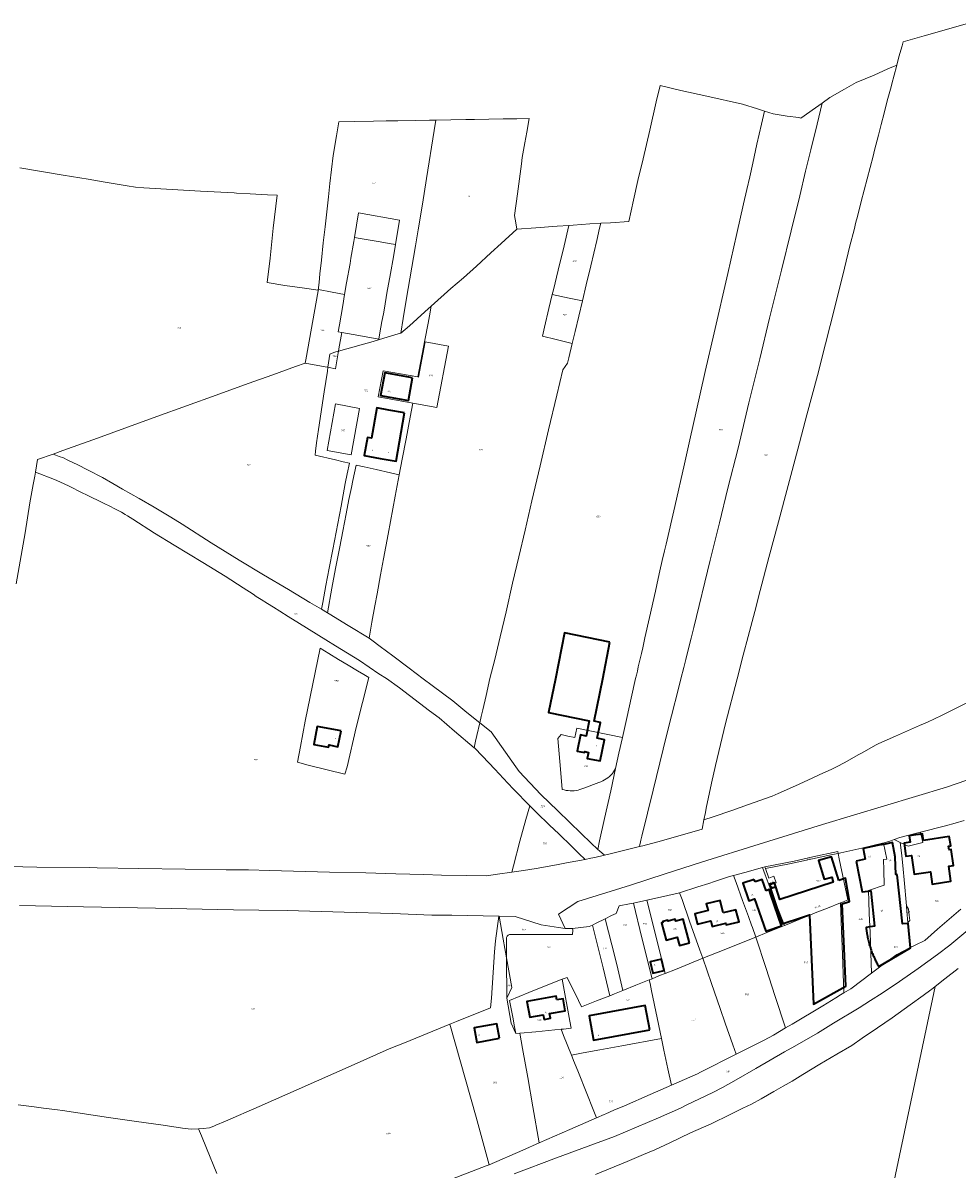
# Model space of a CAD drawing. Header units: metres. Extents: x 125062 to 132125, y 450617 to 454542.
# Tile 18 of 34: x 128089 to 128585, y 451740 to 452348. Entities that reach past the tile are written whole.
import ezdxf
from ezdxf.enums import TextEntityAlignment as Align

# ---------------------------------------------------------------- set-up
doc = ezdxf.new("R2010")
doc.units = ezdxf.units.M
doc.layers.get('Defpoints').update_dxf_attribs({"color": 151})
for name, color, linetype, lineweight in [('B-XX-KG-GRENS_PERCEEL-GV', 150, 'Continuous', 18), ('B-XX-KG-GRENS_PERCEEL-S', 150, 'Continuous', 25), ('B-XX-OG-BEBOUWING-G', 7, 'Continuous', 35), ('B-XX-OG-BEBOUWING_HUISNUMMER-T18', 7, 'Continuous', 18)]:
    doc.layers.add(name, color=color, linetype=linetype, lineweight=lineweight)
doc.styles.add('NLCS-ISO', font='NLCS-ISO.ttf', dxfattribs={"height": 1.8})
doc.styles.add('NLCS-ISO-M-T18', font='NLCS-ISO.ttf', dxfattribs={"height": 1.8})

# ---------------------------------------------------------------- blocks, each defined once
blk = doc.blocks.new('SKG-PERCEELNUMMER-SO')
at = {"layer": 'Defpoints'}
blk.add_point((0, 0), dxfattribs=at)
at = {"style": 'NLCS-ISO', "oblique": 10, "flags": 1}
blk.add_attdef('GEMEENTECODE', text='', height=1.8, dxfattribs=at).set_placement((-0.5, 2.6), align=Align.MIDDLE_RIGHT)
at = {"style": 'NLCS-ISO', "oblique": 10}
blk.add_attdef('PERCEELNUMMER', text='', height=1.8, dxfattribs=at).set_placement((0, 0), align=Align.MIDDLE_CENTER)
at = {"style": 'NLCS-ISO', "oblique": 10, "flags": 1}
blk.add_attdef('SECTIE', text='', height=1.8, dxfattribs=at).set_placement((0.5, 2.5), align=Align.MIDDLE_LEFT)

msp = doc.modelspace()

# ---------------------------------------------------------------- linework, layer by layer
at = {"layer": 'B-XX-KG-GRENS_PERCEEL-GV'}
for points in [[(128591.805, 452348.287), (128567.541, 452341.422), (128556.349, 452338.201), (128555.788, 452336.171), (128554.096, 452330.223), (128552.889, 452325.886), (128552.705, 452325.227), (128550.285, 452315.948), (128549.875, 452314.333), (128547.886, 452306.94), (128546.209, 452300.333), (128544.653, 452294.321), (128543.515, 452290.154), (128543.156, 452288.606), (128541.121, 452280.808), (128540.3, 452277.581), (128534.066, 452253.49), (128532.082, 452245.509), (128531.242, 452242.533), (128530.224, 452238.426), (128528.069, 452229.913), (128525.225, 452218.156), (128519.957, 452197.277), (128515.113, 452177.944), (128510.755, 452161.11), (128505.07, 452140.114), (128500.35, 452122.031), (128490.184, 452083.308), (128485.044, 452064.393), (128480.445, 452046.846), (128477.601, 452035.842), (128473.973, 452022.578), (128471.251, 452012.526), (128468.125, 452000), (128461.957, 451976.312), (128459.304, 451965.098), (128456.709, 451954.004), (128454.519, 451944.581), (128451.703, 451931.282), (128451.243, 451929.076), (128450.474, 451925.074), (128455.429, 451926.726), (128465.405, 451930.136), (128474.253, 451933.24), (128486.722, 451937.682), (128489.926, 451939.075), (128499.064, 451943.194), (128508.022, 451947.37), (128512.116, 451949.187), (128518.108, 451951.972), (128521.312, 451953.485), (128524.928, 451955.477), (128532.813, 451959.883), (128534.534, 451960.67), (128541.707, 451964.774), (128543.368, 451965.62), (128552.209, 451969.557), (128565.085, 451975.252), (128569.298, 451977.07), (128576.655, 451980.52), (128590.059, 451987.231)], [(128085.133, 452050.482), (128089.883, 452077.533), (128092.509, 452093.421), (128094.217, 452103.121), (128095.01, 452107.702), (128095.361, 452109.795), (128096.474, 452116.424), (128104.859, 452119.392), (128110.013, 452121.217), (128128.321, 452127.75), (128142.813, 452133.049), (128159.87, 452139.23), (128191.418, 452150.592), (128208.474, 452156.832), (128221.594, 452161.482), (128233.522, 452165.779), (128238.605, 452167.638), (128238.723, 452167.681), (128238.729, 452167.716), (128239.027, 452169.37), (128245.615, 452206.045), (128245.67, 452206.353), (128245.559, 452206.369), (128237.149, 452207.566), (128227.925, 452208.915), (128218.463, 452210.42), (128220.006, 452223.299), (128221.74, 452239.31), (128223.765, 452256.811), (128218.658, 452257.068), (128209.43, 452257.583), (128202.286, 452257.91), (128200.896, 452257.995), (128193.892, 452258.422), (128183.176, 452259.002), (128171.09, 452259.708), (128153.064, 452260.786), (128148.647, 452261.052), (128144.184, 452261.844), (128132.401, 452263.68), (128123.416, 452265.266), (128110.146, 452267.524), (128087.117, 452271.312)], [(128073.811, 451900.539), (128096.201, 451900.054), (128124.007, 451899.79), (128128.117, 451899.643), (128150.326, 451899.395), (128174.918, 451899.047), (128196.652, 451898.677), (128208.62, 451898.53), (128219.757, 451898.198), (128251.675, 451897.429), (128270.909, 451896.98), (128286.809, 451896.565), (128301.637, 451896.143), (128311.165, 451895.858), (128324.265, 451895.6), (128335.043, 451895.444), (128340.812, 451896.322), (128348.464, 451897.367), (128349.294, 451900.748), (128352.73, 451913.811), (128355.892, 451925.253), (128357.978, 451932.594), (128349.398, 451941.517), (128346.338, 451944.649), (128339.435, 451951.979), (128332.832, 451959.014), (128328.571, 451963.388), (128328.467, 451963.475), (128318.085, 451972.179), (128309.874, 451979.32), (128304.666, 451983.091), (128299.336, 451987.099), (128288.736, 451995.175), (128281.887, 452000.231), (128277.9, 452002.7), (128267.5, 452009.68), (128254.757, 452017.537), (128249.59, 452020.714), (128235.633, 452029.466), (128229.575, 452033.184), (128225.239, 452035.941), (128221.858, 452038.068), (128218.74, 452040), (128215.38, 452042.12), (128212.74, 452043.8), (128211, 452044.96), (128205.74, 452048.3), (128196.12, 452054.58), (128184.36, 452061.74), (128169.04, 452071), (128158.68, 452077.32), (128147.16, 452084.72), (128144.305, 452086.623), (128143.015, 452087.356), (128141.052, 452088.49), (128139.981, 452089.087), (128137.303, 452090.401), (128135.24, 452091.455), (128131.513, 452093.378), (128122.539, 452097.762), (128120.281, 452098.844), (128113.269, 452102.327), (128108.289, 452104.698), (128105.52, 452105.92), (128095.361, 452109.795), (128095.01, 452107.702), (128094.217, 452103.121), (128092.509, 452093.421), (128089.883, 452077.533), (128085.133, 452050.482)], [(128590.059, 451987.231), (128576.655, 451980.52), (128569.298, 451977.07), (128565.085, 451975.252), (128552.209, 451969.557), (128543.368, 451965.62), (128541.707, 451964.774), (128534.534, 451960.67), (128532.813, 451959.883), (128524.928, 451955.477), (128521.312, 451953.485), (128518.108, 451951.972), (128512.116, 451949.187), (128508.022, 451947.37), (128499.064, 451943.194), (128489.926, 451939.075), (128486.722, 451937.682), (128474.253, 451933.24), (128465.405, 451930.136), (128455.429, 451926.726), (128450.474, 451925.074), (128449.525, 451920.132), (128427.96, 451913.954), (128418.096, 451911.438), (128416.189, 451910.97), (128401.337, 451907.321), (128397.712, 451906.404), (128392.602, 451905.112), (128390.462, 451904.738), (128387.376, 451904.147), (128377.501, 451902.258), (128372.269, 451901.265), (128361.449, 451899.278), (128354.669, 451898.214), (128348.464, 451897.367), (128340.812, 451896.322), (128335.043, 451895.444), (128324.265, 451895.6), (128311.165, 451895.858), (128301.637, 451896.143), (128286.809, 451896.565), (128270.909, 451896.98), (128251.675, 451897.429), (128219.757, 451898.198), (128208.62, 451898.53), (128196.652, 451898.677), (128174.918, 451899.047), (128150.326, 451899.395), (128128.117, 451899.643), (128124.007, 451899.79), (128096.201, 451900.054), (128073.811, 451900.539)], [(128087.009, 451879.682), (128120.891, 451879.047), (128159.18, 451878.208), (128200.565, 451877.451), (128214.022, 451877.197), (128229.146, 451877.014), (128259.399, 451876.114), (128285.124, 451875.417), (128305.969, 451874.623), (128316.627, 451874.466), (128341.627, 451874), (128341.813, 451873.997), (128350.271, 451873.829), (128364.057, 451869.469), (128373.178, 451867.931), (128376.858, 451867.541), (128373.316, 451875.048), (128383.56, 451881.874), (128411.462, 451890.538), (128429.84, 451896.558), (128449.213, 451902.623), (128479.84, 451912.226), (128513.517, 451922.765), (128579.357, 451942.551), (128600.373, 451949.819)], [(128600.373, 451949.819), (128579.357, 451942.551), (128513.517, 451922.765), (128479.84, 451912.226), (128449.213, 451902.623), (128429.84, 451896.558), (128411.462, 451890.538), (128383.56, 451881.874), (128373.316, 451875.048), (128376.858, 451867.541), (128378.422, 451867.375), (128380.565, 451867.392), (128380.717, 451867.41), (128389.607, 451868.473), (128391.319, 451869.289), (128393.285, 451870.227), (128398.108, 451872.667), (128401.41, 451874.338), (128403.842, 451875.488), (128405.479, 451879.489), (128410.948, 451880.543), (128413.002, 451880.993), (128420.151, 451882.56), (128428.958, 451884.491), (128437.517, 451886.461), (128437.588, 451886.484), (128447.198, 451889.512), (128453.019, 451891.402), (128456.166, 451892.438), (128464.125, 451894.999), (128466.132, 451895.558), (128472.264, 451897.264), (128481.689, 451899.816), (128482.9, 451900.144), (128498.355, 451903.298), (128508.341, 451905.458), (128521.537, 451908.297), (128521.731, 451907.288), (128523.15, 451907.595), (128534.324, 451910.121), (128545.378, 451912.765), (128545.812, 451912.856), (128546.269, 451912.951), (128549.774, 451914.049), (128551.591, 451914.67), (128554.584, 451915.693), (128564.091, 451918.207), (128565.602, 451918.592), (128578.768, 451921.951), (128583.877, 451923.478), (128588.646, 451924.822)], [(128588.646, 451924.822), (128583.877, 451923.478), (128578.768, 451921.951), (128565.602, 451918.592), (128566.749, 451913.166), (128558.964, 451911.202), (128554.749, 451913.185), (128555.55, 451906.175), (128556.259, 451899.036), (128556.778, 451893.383), (128558.029, 451879.462), (128559.238, 451877.676), (128559.52, 451874.57), (128559.787, 451871.629), (128558.846, 451870.607), (128559.247, 451866.312), (128560.11, 451857.287), (128562.699, 451858.599), (128567.92, 451861.08), (128574.483, 451867.024), (128586.87, 451877.756)], [(128086.317, 451773.892), (128094.67, 451772.81), (128099.737, 451772.075), (128107.186, 451771.179), (128109.867, 451770.902), (128117.855, 451769.653), (128134.246, 451767.158), (128149.028, 451765.008), (128163.332, 451763.093), (128173.558, 451761.423), (128178.139, 451760.862), (128181.944, 451761.128), (128184.45, 451761.303), (128187.843, 451761.674), (128190.162, 451762.457), (128191.322, 451763.005), (128196.419, 451765.25), (128214.221, 451773.007), (128235.584, 451782.338), (128263.175, 451794.575), (128283.29, 451803.54), (128291.482, 451806.758), (128315.522, 451816.608), (128319.022, 451818.042), (128337.184, 451825.385), (128337.592, 451830.432), (128338.613, 451844.013), (128339.341, 451855.093), (128339.772, 451860.889), (128341.627, 451874), (128316.627, 451874.466), (128305.969, 451874.623), (128285.124, 451875.417), (128259.399, 451876.114), (128229.146, 451877.014), (128214.022, 451877.197), (128200.565, 451877.451), (128159.18, 451878.208), (128120.891, 451879.047), (128087.009, 451879.682)], [(128586.87, 451877.756), (128574.483, 451867.024), (128567.92, 451861.08), (128562.699, 451858.599), (128560.11, 451857.287), (128553.032, 451853.703), (128545.808, 451848.527), (128539.423, 451843.704), (128528.438, 451835.387), (128524.747, 451833.218), (128523.031, 451832.21), (128520.559, 451830.674), (128513.647, 451826.432), (128497.289, 451816.721), (128493.91, 451814.672), (128487.451, 451810.752), (128482.469, 451808.154), (128473.276, 451803.619), (128467.692, 451800.794), (128448.662, 451791.166), (128447.061, 451790.38), (128433.252, 451784.281), (128421.961, 451779.293), (128408.288, 451773.349), (128402.715, 451770.927), (128398.402, 451769.052), (128397.435, 451768.629), (128393.491, 451766.903), (128379.295, 451760.69), (128363.038, 451753.593), (128354.312, 451749.783), (128336.404, 451742.009), (128334.907, 451741.359), (128316.978, 451734.614)], [(128591.758, 451867.541), (128581.193, 451858.637), (128574.547, 451853.641), (128564.314, 451846.311), (128554.457, 451839.279), (128545.104, 451833.045), (128539.012, 451829.223), (128532.895, 451825.324), (128519.334, 451817.159), (128510.785, 451811.922), (128498.705, 451805.001), (128493.217, 451801.926), (128478.078, 451793.118), (128467.551, 451787.064), (128460.383, 451783.021), (128455.172, 451780.42), (128441.141, 451773.608), (128438.061, 451772.072), (128426.412, 451766.925), (128402.969, 451757.056), (128392.326, 451753.054), (128372.195, 451745.721), (128349.634, 451737.223)], [(128349.634, 451737.223), (128372.195, 451745.721), (128392.326, 451753.054), (128402.969, 451757.056), (128426.412, 451766.925), (128438.061, 451772.072), (128441.141, 451773.608), (128455.172, 451780.42), (128460.383, 451783.021), (128467.551, 451787.064), (128478.078, 451793.118), (128493.217, 451801.926), (128498.705, 451805.001), (128510.785, 451811.922), (128519.334, 451817.159), (128532.895, 451825.324), (128539.012, 451829.223), (128545.104, 451833.045), (128554.457, 451839.279), (128564.314, 451846.311), (128574.547, 451853.641), (128581.193, 451858.637), (128591.758, 451867.541)], [(128392.897, 451736.84), (128409.654, 451743.79), (128418.421, 451747.526), (128424.357, 451750.025), (128432.298, 451753.739), (128443.322, 451758.915), (128454.269, 451763.791), (128464.366, 451768.771), (128471.206, 451772.016), (128475.79, 451774.17), (128480.929, 451777.097), (128487.546, 451780.843), (128492.534, 451783.745), (128497.32, 451786.349), (128502.961, 451789.924), (128512.136, 451795.483), (128521.035, 451800.719), (128528.981, 451805.359), (128534.573, 451809.209), (128542.748, 451814.747), (128550.547, 451820.088), (128560.103, 451826.971), (128567, 451831.94), (128567.647, 451832.411), (128570.342, 451834.375), (128572.218, 451835.742), (128573.34, 451836.664), (128578.39, 451840.815), (128585.496, 451846.196)], [(128585.496, 451846.196), (128578.39, 451840.815), (128573.34, 451836.664), (128541.494, 451685.702)], [(128541.494, 451685.702), (128573.34, 451836.664), (128572.218, 451835.742), (128570.342, 451834.375), (128567.647, 451832.411), (128567, 451831.94), (128560.103, 451826.971), (128550.547, 451820.088), (128542.748, 451814.747), (128534.573, 451809.209), (128528.981, 451805.359), (128521.035, 451800.719), (128512.136, 451795.483), (128502.961, 451789.924), (128497.32, 451786.349), (128492.534, 451783.745), (128487.546, 451780.843), (128480.929, 451777.097), (128475.79, 451774.17), (128471.206, 451772.016), (128464.366, 451768.771), (128454.269, 451763.791), (128443.322, 451758.915), (128432.298, 451753.739), (128424.357, 451750.025), (128418.421, 451747.526), (128409.654, 451743.79), (128392.897, 451736.84)], [(128316.978, 451734.614), (128334.907, 451741.359), (128336.404, 451742.009), (128329.464, 451767.27), (128315.522, 451816.608), (128291.482, 451806.758), (128283.29, 451803.54), (128263.175, 451794.575), (128235.584, 451782.338), (128214.221, 451773.007), (128196.419, 451765.25), (128191.322, 451763.005), (128190.162, 451762.457), (128187.843, 451761.674), (128184.45, 451761.303), (128181.944, 451761.128), (128183.56, 451757.293), (128186.228, 451750.883), (128191.809, 451737.292)], [(128191.809, 451737.292), (128186.228, 451750.883), (128183.56, 451757.293), (128181.944, 451761.128), (128178.139, 451760.862), (128173.558, 451761.423), (128163.332, 451763.093), (128149.028, 451765.008), (128134.246, 451767.158), (128117.855, 451769.653), (128109.867, 451770.902), (128107.186, 451771.179), (128099.737, 451772.075), (128094.67, 451772.81), (128086.317, 451773.892)]]:
    msp.add_lwpolyline(points, dxfattribs=at)
for points in [[(128552.889, 452325.886), (128548.234, 452323.876), (128540.896, 452320.631), (128531.292, 452316.622), (128525.204, 452313.134), (128517.444, 452308.641), (128513.34, 452305.709), (128510.614, 452294.52), (128507.243, 452280.984), (128504.493, 452269.645), (128501.365, 452256.523), (128496.804, 452237.822), (128491.622, 452216.985), (128485.375, 452191.456), (128480.125, 452169.846), (128474.38, 452146.574), (128468.685, 452122.468), (128463.203, 452101.336), (128458.703, 452082.873), (128453.831, 452063.044), (128445.092, 452027.206), (128443.639, 452021.615), (128442.261, 452016.138), (128440.884, 452010.304), (128439.806, 452006.078), (128438.2, 451999.946), (128437.048, 451994.817), (128433.348, 451980.321), (128430.688, 451970), (128423.586, 451940.951), (128417.581, 451916.495), (128417.002, 451914.347), (128416.189, 451910.97), (128418.096, 451911.438), (128427.96, 451913.954), (128449.525, 451920.132), (128450.474, 451925.074), (128451.243, 451929.076), (128451.703, 451931.282), (128454.519, 451944.581), (128456.709, 451954.004), (128459.304, 451965.098), (128461.957, 451976.312), (128468.125, 452000), (128471.251, 452012.526), (128473.973, 452022.578), (128477.601, 452035.842), (128480.445, 452046.846), (128485.044, 452064.393), (128490.184, 452083.308), (128500.35, 452122.031), (128505.07, 452140.114), (128510.755, 452161.11), (128515.113, 452177.944), (128519.957, 452197.277), (128525.225, 452218.156), (128528.069, 452229.913), (128530.224, 452238.426), (128531.242, 452242.533), (128532.082, 452245.509), (128534.066, 452253.49), (128540.3, 452277.581), (128541.121, 452280.808), (128543.156, 452288.606), (128543.515, 452290.154), (128544.653, 452294.321), (128546.209, 452300.333), (128547.886, 452306.94), (128549.875, 452314.333), (128550.285, 452315.948), (128552.705, 452325.227)], [(128482.651, 452301.47), (128478.951, 452302.668), (128470.973, 452305.224), (128452.004, 452309.39), (128438.202, 452312.485), (128427.17, 452315.022), (128425.136, 452306.346), (128421.679, 452291.295), (128418.161, 452276.066), (128415.434, 452264.644), (128413.128, 452254.233), (128410.63, 452242.828), (128400.871, 452242.196), (128395.769, 452241.882), (128395.074, 452239.231), (128393.626, 452232.758), (128390.354, 452219.314), (128387.99, 452209.26), (128385.946, 452200.721), (128382.051, 452184.394), (128380.536, 452178.013), (128378.717, 452170.414), (128378.051, 452167.559), (128375.595, 452164.115), (128372.323, 452150.552), (128367.959, 452132.17), (128363.473, 452113.134), (128359.167, 452094.513), (128355.47, 452078.927), (128352.196, 452064.828), (128348.862, 452050.848), (128345.405, 452035.678), (128342.253, 452022.353), (128339.404, 452010.336), (128336.746, 452000.125), (128334.789, 451991.239), (128333.002, 451983.545), (128332.256, 451979.967), (128331.496, 451976.665), (128337.497, 451971.85), (128350.617, 451953.375), (128352.303, 451950.887), (128363.948, 451938.532), (128372.885, 451929.908), (128385.36, 451917.917), (128390.399, 451913.013), (128394.183, 451909.478), (128395.107, 451914.062), (128397.613, 451925.903), (128400.968, 451940.6), (128403.539, 451952.418), (128401.847, 451949.762), (128401.119, 451948.958), (128400.335, 451948.209), (128399.5, 451947.517), (128398.617, 451946.887), (128397.692, 451946.322), (128396.728, 451945.824), (128395.732, 451945.396), (128394.707, 451945.041), (128386.642, 451941.993), (128385.664, 451941.582), (128384.661, 451941.238), (128383.637, 451940.964), (128382.596, 451940.76), (128381.544, 451940.628), (128380.485, 451940.568), (128379.425, 451940.58), (128378.367, 451940.665), (128377.319, 451940.821), (128376.283, 451941.049), (128375.265, 451941.347), (128374.376, 451952.064), (128372.947, 451968.417), (128373.765, 451969.326), (128374.635, 451970.382), (128378.282, 451969.65), (128381.907, 451968.897), (128382.953, 451973.81), (128407.174, 451968.835), (128409.699, 451980.05), (128411.836, 451989.69), (128414.156, 452000.282), (128414.671, 452001.945), (128415.151, 452004.147), (128415.63, 452006.409), (128416.289, 452009.267), (128417.248, 452013.553), (128417.99, 452016.524), (128419.186, 452021.853), (128421.553, 452032.562), (128424.759, 452046.646), (128425.456, 452049.925), (128426.176, 452053.378), (128427.074, 452057.307), (128428.273, 452062.783), (128429.531, 452068.022), (128430.436, 452071.592), (128434.959, 452091.577), (128440.114, 452114.124), (128443.331, 452128.581), (128446.241, 452141.074), (128451.216, 452163.145), (128455.887, 452183.669), (128463.104, 452215.199), (128468.016, 452236.437), (128471.595, 452252.262), (128473.234, 452259.758), (128474.821, 452266.548), (128476.439, 452273.869), (128478.643, 452283.989), (128481.086, 452294.467)], [(128397.712, 451906.404), (128401.337, 451907.321), (128416.189, 451910.97), (128417.002, 451914.347), (128417.581, 451916.495), (128423.586, 451940.951), (128430.688, 451970), (128433.348, 451980.321), (128437.048, 451994.817), (128438.2, 451999.946), (128439.806, 452006.078), (128440.884, 452010.304), (128442.261, 452016.138), (128443.639, 452021.615), (128445.092, 452027.206), (128453.831, 452063.044), (128458.703, 452082.873), (128463.203, 452101.336), (128468.685, 452122.468), (128474.38, 452146.574), (128480.125, 452169.846), (128485.375, 452191.456), (128491.622, 452216.985), (128496.804, 452237.822), (128501.365, 452256.523), (128504.493, 452269.645), (128507.243, 452280.984), (128510.614, 452294.52), (128513.34, 452305.709), (128509.739, 452303.135), (128501.991, 452297.711), (128500.822, 452298.052), (128494.775, 452298.851), (128487.336, 452299.954), (128482.651, 452301.47), (128481.086, 452294.467), (128478.643, 452283.989), (128476.439, 452273.869), (128474.821, 452266.548), (128473.234, 452259.758), (128471.595, 452252.262), (128468.016, 452236.437), (128463.104, 452215.199), (128455.887, 452183.669), (128451.216, 452163.145), (128446.241, 452141.074), (128443.331, 452128.581), (128440.114, 452114.124), (128434.959, 452091.577), (128430.436, 452071.592), (128429.531, 452068.022), (128428.273, 452062.783), (128427.074, 452057.307), (128426.176, 452053.378), (128425.456, 452049.925), (128424.759, 452046.646), (128421.553, 452032.562), (128419.186, 452021.853), (128417.99, 452016.524), (128417.248, 452013.553), (128416.289, 452009.267), (128415.63, 452006.409), (128415.151, 452004.147), (128414.671, 452001.945), (128414.156, 452000.282), (128411.836, 451989.69), (128409.699, 451980.05), (128407.174, 451968.835), (128405.305, 451960.534), (128403.539, 451952.418), (128400.968, 451940.6), (128397.613, 451925.903), (128395.107, 451914.062), (128394.183, 451909.478), (128395.076, 451908.643)], [(128259.614, 452204.139), (128260.667, 452210.355), (128262.511, 452220.574), (128263.022, 452223.335), (128264.622, 452232.209), (128264.957, 452234.283), (128267.087, 452247.469), (128288.833, 452243.614), (128286.637, 452230.606), (128285.532, 452224.06), (128284.003, 452215.326), (128282.095, 452204.81), (128280.754, 452196.848), (128280.226, 452193.911), (128279.432, 452189.806), (128278.358, 452183.673), (128277.856, 452180.418), (128271.172, 452181.657), (128264.161, 452182.869), (128258.219, 452183.93), (128256.636, 452175.256), (128256.417, 452174.055), (128268.346, 452177.425), (128274.725, 452179.184), (128280.508, 452180.947), (128288.02, 452183.178), (128289.455, 452183.573), (128290.734, 452191.265), (128292.382, 452201.024), (128297.326, 452229.944), (128298.671, 452238.394), (128300.931, 452252.021), (128303.132, 452265.707), (128307.288, 452291.176), (128308.17, 452296.716), (128304.69, 452296.666), (128297.127, 452296.519), (128287.897, 452296.378), (128281.727, 452296.262), (128274.974, 452296.134), (128264.79, 452295.879), (128256.618, 452295.715), (128255.351, 452288.416), (128253.58, 452277.824), (128251.851, 452263.003), (128251.051, 452255.933), (128249.254, 452240.029), (128248.325, 452231.518), (128247.274, 452222.292), (128246.47, 452215.031), (128246.034, 452210.388), (128245.559, 452206.369), (128245.67, 452206.353), (128245.684, 452206.43), (128245.734, 452206.705), (128253.112, 452205.35)], [(128308.17, 452296.716), (128307.288, 452291.176), (128303.132, 452265.707), (128300.931, 452252.021), (128298.671, 452238.394), (128297.326, 452229.944), (128292.382, 452201.024), (128290.734, 452191.265), (128289.455, 452183.573), (128294.112, 452187.5), (128302.301, 452194.969), (128305.596, 452197.896), (128316.108, 452207.237), (128322.801, 452212.986), (128329.615, 452219.15), (128337.267, 452226.204), (128342.766, 452231.124), (128351.136, 452238.823), (128350.515, 452242.125), (128349.878, 452245.991), (128351.391, 452257.467), (128352.805, 452268.121), (128353.536, 452273.447), (128354.017, 452276.84), (128355.398, 452284.699), (128356.418, 452290.295), (128357.7, 452297.561), (128351.141, 452297.425), (128343.875, 452297.336), (128328.641, 452297.034), (128323.985, 452296.943)], [(128369.921, 452204.041), (128370.532, 452206.594), (128373.076, 452217.063), (128376.227, 452229.972), (128378.745, 452240.783), (128372.459, 452240.289), (128361.26, 452239.502), (128351.147, 452238.834), (128351.136, 452238.823), (128342.766, 452231.124), (128337.267, 452226.204), (128329.615, 452219.15), (128322.801, 452212.986), (128316.108, 452207.237), (128305.596, 452197.896), (128304.674, 452192.815), (128303.943, 452188.888), (128302.179, 452179.904), (128298.46, 452160.362), (128298.896, 452160.285), (128302.388, 452178.98), (128314.774, 452176.666), (128308.699, 452144.147), (128295.816, 452146.44), (128294.386, 452138.908), (128292.254, 452127.424), (128290.184, 452116.595), (128288.633, 452108.348), (128288.114, 452105.587), (128286.411, 452097.079), (128282.695, 452076.908), (128280.318, 452063.818), (128278.733, 452055.19), (128276.846, 452045.194), (128275.747, 452038.827), (128274.103, 452030.14), (128272.618, 452021.561), (128274.183, 452020.612), (128278.516, 452017.2), (128285.283, 452012.288), (128293.89, 452005.702), (128301.44, 452000.094), (128306.171, 451996.558), (128317.129, 451988.306), (128324.558, 451982.23), (128331.496, 451976.665), (128332.256, 451979.967), (128333.002, 451983.545), (128334.789, 451991.239), (128336.746, 452000.125), (128339.404, 452010.336), (128342.253, 452022.353), (128345.405, 452035.678), (128348.862, 452050.848), (128352.196, 452064.828), (128355.47, 452078.927), (128359.167, 452094.513), (128363.473, 452113.134), (128367.959, 452132.17), (128372.323, 452150.552), (128375.595, 452164.115), (128378.051, 452167.559), (128378.717, 452170.414), (128380.536, 452178.013), (128372.089, 452180.148), (128364.779, 452182.049), (128365.864, 452186.784), (128368.168, 452196.719)], [(128378.745, 452240.783), (128376.227, 452229.972), (128373.076, 452217.063), (128370.532, 452206.594), (128369.921, 452204.041), (128378.85, 452202.093), (128385.946, 452200.721), (128387.99, 452209.26), (128390.354, 452219.314), (128393.626, 452232.758), (128395.074, 452239.231), (128395.769, 452241.882), (128389.971, 452241.527), (128381.096, 452240.968)], [(128264.957, 452234.283), (128264.622, 452232.209), (128263.022, 452223.335), (128262.511, 452220.574), (128260.667, 452210.355), (128259.614, 452204.139), (128258.623, 452198.293), (128256.838, 452188.014), (128256.148, 452184.3), (128258.219, 452183.93), (128264.161, 452182.869), (128271.172, 452181.657), (128277.856, 452180.418), (128278.358, 452183.673), (128279.432, 452189.806), (128280.226, 452193.911), (128280.754, 452196.848), (128282.095, 452204.81), (128284.003, 452215.326), (128285.532, 452224.06), (128286.637, 452230.606), (128283.217, 452231.237), (128278.449, 452231.987), (128267.971, 452233.788)], [(128253.962, 452173.269), (128255.051, 452173.669), (128256.417, 452174.055), (128256.636, 452175.256), (128258.219, 452183.93), (128256.148, 452184.3), (128256.838, 452188.014), (128258.623, 452198.293), (128259.614, 452204.139), (128253.112, 452205.35), (128245.734, 452206.705), (128245.684, 452206.43), (128245.67, 452206.353), (128245.615, 452206.045), (128239.027, 452169.37), (128238.729, 452167.716), (128238.723, 452167.681), (128238.712, 452167.618), (128249.336, 452165.681), (128250.777, 452165.419), (128251.829, 452172.485)], [(128385.946, 452200.721), (128378.85, 452202.093), (128369.921, 452204.041), (128368.168, 452196.719), (128365.864, 452186.784), (128364.779, 452182.049), (128372.089, 452180.148), (128380.536, 452178.013), (128382.051, 452184.394)], [(128244.113, 452120.896), (128243.908, 452118.842), (128254.752, 452116.266), (128258.916, 452115.296), (128262.258, 452114.498), (128260.936, 452108.876), (128259.884, 452103.692), (128257.747, 452091.78), (128253.363, 452068.634), (128251.416, 452058.698), (128249.71, 452049.594), (128248.005, 452040.55), (128247.29, 452036.988), (128250.554, 452035.026), (128252.92, 452048.152), (128254.869, 452058.624), (128257.061, 452070.048), (128258.703, 452078.437), (128260.409, 452087.72), (128261.929, 452095.216), (128263.266, 452101.701), (128263.996, 452105.39), (128265.721, 452113.555), (128270.041, 452112.63), (128276.466, 452111.114), (128284.021, 452109.356), (128288.633, 452108.348), (128290.184, 452116.595), (128292.254, 452127.424), (128294.386, 452138.908), (128295.816, 452146.44), (128277.532, 452149.694), (128280.144, 452163.617), (128298.46, 452160.362), (128302.179, 452179.904), (128303.943, 452188.888), (128304.674, 452192.815), (128305.596, 452197.896), (128302.301, 452194.969), (128294.112, 452187.5), (128289.455, 452183.573), (128288.02, 452183.178), (128280.508, 452180.947), (128274.725, 452179.184), (128268.346, 452177.425), (128256.417, 452174.055), (128256.256, 452173.175), (128254.71, 452164.701), (128251.378, 452165.309), (128250.777, 452165.419), (128250.483, 452163.446), (128248.829, 452152.496), (128245.828, 452132.441), (128244.726, 452125.3)], [(128256.256, 452173.175), (128256.417, 452174.055), (128255.051, 452173.669), (128253.962, 452173.269), (128251.829, 452172.485), (128250.777, 452165.419), (128251.378, 452165.309), (128254.71, 452164.701)], [(128298.46, 452160.362), (128280.144, 452163.617), (128277.532, 452149.694), (128295.816, 452146.44), (128308.699, 452144.147), (128314.774, 452176.666), (128302.388, 452178.98), (128298.896, 452160.285)], [(128262.258, 452114.498), (128258.916, 452115.296), (128254.752, 452116.266), (128243.908, 452118.842), (128244.113, 452120.896), (128244.726, 452125.3), (128245.828, 452132.441), (128248.829, 452152.496), (128250.483, 452163.446), (128250.777, 452165.419), (128249.336, 452165.681), (128238.712, 452167.618), (128238.723, 452167.681), (128238.605, 452167.638), (128233.522, 452165.779), (128221.594, 452161.482), (128208.474, 452156.832), (128191.418, 452150.592), (128159.87, 452139.23), (128142.813, 452133.049), (128128.321, 452127.75), (128110.013, 452121.217), (128104.859, 452119.392), (128106.311, 452118.85), (128108.095, 452118.128), (128110.354, 452117.345), (128112.315, 452116.324), (128113.269, 452115.851), (128117.604, 452113.742), (128123.487, 452110.859), (128131.033, 452106.838), (128136.558, 452103.718), (128141.726, 452100.719), (128150.518, 452095.8), (128158.419, 452091.241), (128167.269, 452085.786), (128173.387, 452082.128), (128188.769, 452072.298), (128203.677, 452063.006), (128216.566, 452055.27), (128229.753, 452047.474), (128241.217, 452040.638), (128247.29, 452036.988), (128248.005, 452040.55), (128249.71, 452049.594), (128251.416, 452058.698), (128253.363, 452068.634), (128257.747, 452091.78), (128259.884, 452103.692), (128260.936, 452108.876)], [(128267.56, 452143.63), (128254.816, 452145.958), (128250.309, 452121.297), (128263.055, 452118.968)], [(128250.309, 452121.297), (128254.816, 452145.958), (128267.56, 452143.63), (128263.055, 452118.968)], [(128328.467, 451963.475), (128329.199, 451966.965), (128329.95, 451969.947), (128331.496, 451976.665), (128324.558, 451982.23), (128317.129, 451988.306), (128306.171, 451996.558), (128301.44, 452000.094), (128293.89, 452005.702), (128285.283, 452012.288), (128278.516, 452017.2), (128274.183, 452020.612), (128272.618, 452021.561), (128261.531, 452028.287), (128251.493, 452034.462), (128250.554, 452035.026), (128247.29, 452036.988), (128241.217, 452040.638), (128229.753, 452047.474), (128216.566, 452055.27), (128203.677, 452063.006), (128188.769, 452072.298), (128173.387, 452082.128), (128167.269, 452085.786), (128158.419, 452091.241), (128150.518, 452095.8), (128141.726, 452100.719), (128136.558, 452103.718), (128131.033, 452106.838), (128123.487, 452110.859), (128117.604, 452113.742), (128113.269, 452115.851), (128112.315, 452116.324), (128110.354, 452117.345), (128108.095, 452118.128), (128106.311, 452118.85), (128104.859, 452119.392), (128096.474, 452116.424), (128095.361, 452109.795), (128105.52, 452105.92), (128108.289, 452104.698), (128113.269, 452102.327), (128120.281, 452098.844), (128122.539, 452097.762), (128131.513, 452093.378), (128135.24, 452091.455), (128137.303, 452090.401), (128139.981, 452089.087), (128141.052, 452088.49), (128143.015, 452087.356), (128144.305, 452086.623), (128147.16, 452084.72), (128158.68, 452077.32), (128169.04, 452071), (128184.36, 452061.74), (128196.12, 452054.58), (128205.74, 452048.3), (128211, 452044.96), (128212.74, 452043.8), (128215.38, 452042.12), (128218.74, 452040), (128221.858, 452038.068), (128225.239, 452035.941), (128229.575, 452033.184), (128235.633, 452029.466), (128249.59, 452020.714), (128254.757, 452017.537), (128267.5, 452009.68), (128277.9, 452002.7), (128281.887, 452000.231), (128288.736, 451995.175), (128299.336, 451987.099), (128304.666, 451983.091), (128309.874, 451979.32), (128318.085, 451972.179)], [(128250.554, 452035.026), (128251.493, 452034.462), (128261.531, 452028.287), (128272.618, 452021.561), (128274.103, 452030.14), (128275.747, 452038.827), (128276.846, 452045.194), (128278.733, 452055.19), (128280.318, 452063.818), (128282.695, 452076.908), (128286.411, 452097.079), (128288.114, 452105.587), (128288.633, 452108.348), (128284.021, 452109.356), (128276.466, 452111.114), (128270.041, 452112.63), (128265.721, 452113.555), (128263.996, 452105.39), (128263.266, 452101.701), (128261.929, 452095.216), (128260.409, 452087.72), (128258.703, 452078.437), (128257.061, 452070.048), (128254.869, 452058.624), (128252.92, 452048.152)], [(128272.552, 452000.73), (128269.76, 452002.409), (128266.493, 452004.268), (128261.562, 452007.207), (128256.395, 452010.325), (128251.228, 452013.562), (128246.677, 452016.251), (128238.74, 451977.468), (128236.163, 451964.112), (128234.56, 451955.705), (128240.287, 451954.201), (128259.793, 451949.348), (128260.953, 451953.346), (128265.856, 451974.103)], [(128234.56, 451955.705), (128236.163, 451964.112), (128238.74, 451977.468), (128246.677, 452016.251), (128251.228, 452013.562), (128256.395, 452010.325), (128261.562, 452007.207), (128266.493, 452004.268), (128269.76, 452002.409), (128272.552, 452000.73), (128265.856, 451974.103), (128260.953, 451953.346), (128259.793, 451949.348), (128240.287, 451954.201)], [(128328.467, 451963.475), (128328.571, 451963.388), (128332.832, 451959.014), (128339.435, 451951.979), (128346.338, 451944.649), (128349.398, 451941.517), (128357.978, 451932.594), (128361.52, 451929.047), (128368.537, 451922.254), (128373.394, 451917.706), (128380.293, 451910.972), (128384.131, 451907.309), (128387.376, 451904.147), (128390.462, 451904.738), (128392.602, 451905.112), (128397.712, 451906.404), (128395.076, 451908.643), (128394.183, 451909.478), (128390.399, 451913.013), (128385.36, 451917.917), (128372.885, 451929.908), (128363.948, 451938.532), (128352.303, 451950.887), (128350.617, 451953.375), (128337.497, 451971.85), (128331.496, 451976.665), (128329.95, 451969.947), (128329.199, 451966.965)], [(128382.953, 451973.81), (128381.907, 451968.897), (128378.282, 451969.65), (128374.635, 451970.382), (128373.765, 451969.326), (128372.947, 451968.417), (128374.376, 451952.064), (128375.265, 451941.347), (128376.283, 451941.049), (128377.319, 451940.821), (128378.367, 451940.665), (128379.425, 451940.58), (128380.485, 451940.568), (128381.544, 451940.628), (128382.596, 451940.76), (128383.637, 451940.964), (128384.661, 451941.238), (128385.664, 451941.582), (128386.642, 451941.993), (128394.707, 451945.041), (128395.732, 451945.396), (128396.728, 451945.824), (128397.692, 451946.322), (128398.617, 451946.887), (128399.5, 451947.517), (128400.335, 451948.209), (128401.119, 451948.958), (128401.847, 451949.762), (128403.539, 451952.418), (128405.305, 451960.534), (128407.174, 451968.835)], [(128357.978, 451932.594), (128355.892, 451925.253), (128352.73, 451913.811), (128349.294, 451900.748), (128348.464, 451897.367), (128354.669, 451898.214), (128361.449, 451899.278), (128372.269, 451901.265), (128377.501, 451902.258), (128387.376, 451904.147), (128384.131, 451907.309), (128380.293, 451910.972), (128373.394, 451917.706), (128368.537, 451922.254), (128361.52, 451929.047)], [(128554.749, 451913.185), (128558.964, 451911.202), (128566.749, 451913.166), (128565.602, 451918.592), (128564.091, 451918.207), (128554.584, 451915.693), (128551.591, 451914.67)], [(128523.047, 451881.03), (128523.269, 451876.338), (128523.584, 451866.279), (128524.036, 451853.898), (128524.747, 451833.218), (128528.438, 451835.387), (128539.423, 451843.704), (128538.713, 451865.382), (128538.28, 451875.441), (128538.052, 451881.928), (128537.948, 451887.643), (128546.203, 451890.445), (128546.023, 451898.362), (128545.802, 451904.017), (128547.705, 451904.329), (128545.812, 451912.856), (128545.378, 451912.765), (128534.324, 451910.121), (128523.15, 451907.595), (128521.731, 451907.288), (128522.281, 451904.433), (128526.853, 451882.677), (128524.717, 451881.708)], [(128554.749, 451913.185), (128551.591, 451914.67), (128549.774, 451914.049), (128546.269, 451912.951), (128545.812, 451912.856), (128547.705, 451904.329), (128545.802, 451904.017), (128546.023, 451898.362), (128546.203, 451890.445), (128537.948, 451887.643), (128538.052, 451881.928), (128538.28, 451875.441), (128538.713, 451865.382), (128539.423, 451843.704), (128545.808, 451848.527), (128553.032, 451853.703), (128560.11, 451857.287), (128559.247, 451866.312), (128558.846, 451870.607), (128558.275, 451876.724), (128558.043, 451879.31), (128558.029, 451879.462), (128556.778, 451893.383), (128556.259, 451899.036), (128555.55, 451906.175)], [(128482.9, 451900.144), (128483.215, 451899.238), (128495.867, 451901.731), (128498.422, 451902.346), (128516.374, 451906.174), (128518.87, 451906.669), (128521.731, 451907.288), (128521.537, 451908.297), (128508.341, 451905.458), (128498.355, 451903.298)], [(128485.197, 451890.329), (128485.663, 451889.091), (128486.393, 451887.072), (128488.521, 451881.313), (128493.24, 451869.013), (128494.683, 451869.571), (128510.53, 451876.063), (128516.051, 451878.189), (128523.047, 451881.03), (128524.717, 451881.708), (128526.853, 451882.677), (128522.281, 451904.433), (128521.731, 451907.288), (128518.87, 451906.669), (128516.374, 451906.174), (128498.422, 451902.346), (128495.867, 451901.731), (128483.215, 451899.238), (128484.969, 451894.206), (128487.64, 451895.298), (128488.917, 451891.735)], [(128481.689, 451899.816), (128483.05, 451896.037), (128485.197, 451890.329), (128488.917, 451891.735), (128487.64, 451895.298), (128484.969, 451894.206), (128483.215, 451899.238), (128482.9, 451900.144)], [(128466.132, 451895.558), (128464.125, 451894.999), (128456.166, 451892.438), (128453.019, 451891.402), (128447.198, 451889.512), (128437.588, 451886.484), (128438.854, 451882.899), (128442.872, 451871.32), (128448.347, 451855.941), (128449.826, 451851.658), (128461.325, 451856.159), (128470.406, 451859.801), (128478.041, 451862.915), (128476.357, 451868.062), (128475.812, 451869.249), (128474.17, 451873.761), (128471.068, 451882.371), (128467.543, 451891.81)], [(128466.132, 451895.558), (128467.543, 451891.81), (128471.068, 451882.371), (128474.17, 451873.761), (128475.812, 451869.249), (128476.357, 451868.062), (128478.041, 451862.915), (128483.939, 451865.322), (128489.815, 451867.689), (128493.24, 451869.013), (128488.521, 451881.313), (128486.393, 451887.072), (128485.663, 451889.091), (128485.197, 451890.329), (128483.05, 451896.037), (128481.689, 451899.816), (128472.264, 451897.264)], [(128422.983, 451840.774), (128426.957, 451842.442), (128429.925, 451843.605), (128425.823, 451860.106), (128420.151, 451882.56), (128413.002, 451880.993), (128417.563, 451862.564)], [(128437.588, 451886.484), (128437.517, 451886.461), (128428.958, 451884.491), (128420.151, 451882.56), (128425.823, 451860.106), (128429.925, 451843.605), (128435.327, 451845.721), (128449.826, 451851.658), (128448.347, 451855.941), (128442.872, 451871.32), (128438.854, 451882.899)], [(128413.002, 451880.993), (128410.948, 451880.543), (128405.479, 451879.489), (128403.842, 451875.488), (128401.41, 451874.338), (128398.108, 451872.667), (128401.529, 451858.799), (128404.169, 451848.281), (128407.471, 451834.565), (128414.374, 451837.345), (128421.453, 451840.157), (128422.624, 451840.623), (128422.983, 451840.774), (128417.563, 451862.564)], [(128478.041, 451862.915), (128483.489, 451846.266), (128488.183, 451831.894), (128493.91, 451814.672), (128497.289, 451816.721), (128513.647, 451826.432), (128520.559, 451830.674), (128523.031, 451832.21), (128524.747, 451833.218), (128524.036, 451853.898), (128523.584, 451866.279), (128523.269, 451876.338), (128523.047, 451881.03), (128516.051, 451878.189), (128510.53, 451876.063), (128494.683, 451869.571), (128493.24, 451869.013), (128489.815, 451867.689), (128483.939, 451865.322)], [(128558.029, 451879.462), (128558.043, 451879.31), (128558.275, 451876.724), (128558.846, 451870.607), (128559.787, 451871.629), (128559.52, 451874.57), (128559.238, 451877.676)], [(128363.038, 451753.593), (128359.555, 451772.804), (128356.876, 451788.383), (128354.139, 451803.782), (128352.733, 451811.858), (128350.625, 451811.734), (128348.142, 451817.252), (128345.838, 451830.511), (128345.701, 451851.907), (128343.933, 451861.754), (128341.813, 451873.997), (128341.627, 451874), (128339.772, 451860.889), (128339.341, 451855.093), (128338.613, 451844.013), (128337.592, 451830.432), (128337.184, 451825.385), (128319.022, 451818.042), (128315.522, 451816.608), (128329.464, 451767.27), (128336.404, 451742.009), (128354.312, 451749.783)], [(128343.933, 451861.754), (128345.701, 451851.907), (128345.634, 451862.362), (128345.697, 451862.738), (128345.828, 451863.097), (128346.023, 451863.425), (128346.274, 451863.712), (128346.574, 451863.948), (128346.912, 451864.125), (128347.277, 451864.238), (128347.656, 451864.281), (128362.714, 451864.283), (128380.066, 451864.232), (128380.621, 451864.23), (128380.812, 451866.603), (128380.717, 451867.41), (128380.565, 451867.392), (128378.422, 451867.375), (128376.858, 451867.541), (128373.178, 451867.931), (128364.057, 451869.469), (128350.271, 451873.829), (128341.813, 451873.997)], [(128400.53, 451831.78), (128402.918, 451832.732), (128407.471, 451834.565), (128404.169, 451848.281), (128401.529, 451858.799), (128398.108, 451872.667), (128393.285, 451870.227), (128391.319, 451869.289), (128394.303, 451857.191), (128396.983, 451846.518)], [(128350.625, 451811.734), (128349.824, 451815.3), (128349.012, 451820.295), (128347.277, 451829.153), (128357.485, 451833.398), (128367.516, 451837.464), (128375.281, 451840.494), (128377.786, 451841.472), (128383.952, 451829.194), (128385.526, 451825.872), (128393.48, 451828.969), (128400.53, 451831.78), (128396.983, 451846.518), (128394.303, 451857.191), (128391.319, 451869.289), (128389.607, 451868.473), (128380.717, 451867.41), (128380.812, 451866.603), (128380.621, 451864.23), (128380.066, 451864.232), (128362.714, 451864.283), (128347.656, 451864.281), (128347.277, 451864.238), (128346.912, 451864.125), (128346.574, 451863.948), (128346.274, 451863.712), (128346.023, 451863.425), (128345.828, 451863.097), (128345.697, 451862.738), (128345.634, 451862.362), (128345.701, 451851.907), (128348.534, 451836.128), (128345.838, 451830.511), (128348.142, 451817.252)], [(128493.91, 451814.672), (128488.183, 451831.894), (128483.489, 451846.266), (128478.041, 451862.915), (128470.406, 451859.801), (128461.325, 451856.159), (128449.826, 451851.658), (128454.435, 451838.305), (128459.121, 451825.064), (128461.8, 451817.284), (128465.877, 451805.706), (128467.692, 451800.794), (128473.276, 451803.619), (128482.469, 451808.154), (128487.451, 451810.752)], [(128348.534, 451836.128), (128345.701, 451851.907), (128345.838, 451830.511)], [(128427.927, 451809.101), (128428.129, 451808.12), (128429.224, 451802.807), (128431.383, 451792.94), (128433.252, 451784.281), (128447.061, 451790.38), (128448.662, 451791.166), (128467.692, 451800.794), (128465.877, 451805.706), (128461.8, 451817.284), (128459.121, 451825.064), (128454.435, 451838.305), (128449.826, 451851.658), (128435.327, 451845.721), (128429.925, 451843.605), (128426.957, 451842.442), (128422.983, 451840.774), (128422.624, 451840.623), (128421.453, 451840.157), (128421.868, 451838.295), (128422.732, 451834.312)], [(128375.281, 451840.494), (128367.516, 451837.464), (128357.485, 451833.398), (128347.277, 451829.153), (128349.012, 451820.295), (128349.824, 451815.3), (128350.625, 451811.734), (128352.733, 451811.858), (128352.946, 451811.871), (128361.216, 451812.648), (128374.73, 451813.96), (128375.851, 451814.069), (128379.956, 451814.517), (128379.213, 451818.263)], [(128386.387, 451801.44), (128395.189, 451803.063), (128406.872, 451805.218), (128427.927, 451809.101), (128422.732, 451834.312), (128421.868, 451838.295), (128421.453, 451840.157), (128414.374, 451837.345), (128407.471, 451834.565), (128402.918, 451832.732), (128400.53, 451831.78), (128393.48, 451828.969), (128385.526, 451825.872), (128383.952, 451829.194), (128377.786, 451841.472), (128375.281, 451840.494), (128379.213, 451818.263), (128379.956, 451814.517), (128375.851, 451814.069), (128374.73, 451813.96), (128375.936, 451810.736), (128380.133, 451800.287)], [(128380.133, 451800.287), (128375.936, 451810.736), (128374.73, 451813.96), (128361.216, 451812.648), (128352.946, 451811.871), (128352.733, 451811.858), (128354.139, 451803.782), (128356.876, 451788.383), (128359.555, 451772.804), (128363.038, 451753.593), (128379.295, 451760.69), (128393.491, 451766.903), (128391.652, 451771.443), (128388.285, 451779.886), (128383.479, 451791.875), (128381.277, 451797.44), (128380.513, 451799.341)], [(128393.491, 451766.903), (128397.435, 451768.629), (128398.402, 451769.052), (128402.715, 451770.927), (128408.288, 451773.349), (128421.961, 451779.293), (128433.252, 451784.281), (128431.383, 451792.94), (128429.224, 451802.807), (128428.129, 451808.12), (128427.927, 451809.101), (128406.872, 451805.218), (128395.189, 451803.063), (128386.387, 451801.44), (128380.133, 451800.287), (128380.513, 451799.341), (128381.277, 451797.44), (128383.479, 451791.875), (128388.285, 451779.886), (128391.652, 451771.443)]]:
    msp.add_lwpolyline(points, close=True, dxfattribs=at)
at = {"layer": 'B-XX-OG-BEBOUWING-G'}
for points in [[(128295.753, 452159.828), (128280.945, 452162.459), (128278.702, 452150.503), (128293.572, 452147.856)], [(128257.733, 451972.332), (128245.123, 451974.771), (128244.184, 451969.912), (128243.274, 451965.209), (128251.128, 451963.691), (128251.364, 451964.912), (128256.12, 451963.992)], [(128567.165, 451914.224), (128566.647, 451917.742), (128559.474, 451916.686), (128559.985, 451913.215), (128556.778, 451912.743), (128557.799, 451905.808), (128560.781, 451906.247), (128562.251, 451896.265), (128570.811, 451897.525), (128571.761, 451891.073), (128581.707, 451892.537), (128580.528, 451900.54), (128583.057, 451900.912), (128581.817, 451909.333), (128580.698, 451909.168), (128580.382, 451911.194), (128581.56, 451911.367), (128580.843, 451916.237)], [(128522.147, 451893.019), (128518.286, 451905.525), (128511.396, 451903.578), (128514.318, 451893.616), (128518.37, 451894.806), (128519.191, 451892.067), (128490.831, 451882.926), (128488.751, 451889.567), (128485.896, 451888.513), (128492.12, 451870.018), (128502.288, 451873.379), (128506.595, 451874.803), (128508.632, 451827.216), (128525.81, 451836.792), (128523.939, 451880.537), (128527.878, 451881.839), (128525.742, 451894.178)], [(128488.721, 451889.662), (128488.055, 451891.79), (128485.288, 451890.924), (128485.954, 451888.796)], [(128460.762, 451875.709), (128459.068, 451882.358), (128451.767, 451880.498), (128452.663, 451876.979), (128445.621, 451875.184), (128447.008, 451869.741), (128454.087, 451871.545), (128454.858, 451868.517), (128462.114, 451870.365), (128462.37, 451869.361), (128469.139, 451871.086), (128467.522, 451877.431)], [(128442.775, 451859.836), (128439.506, 451872.428), (128435.538, 451871.397), (128435.287, 451872.365), (128431.466, 451871.366), (128431.311, 451871.964), (128428.581, 451871.261), (128428.735, 451870.669), (128428.034, 451870.489), (128430.403, 451861.291), (128436.318, 451862.821), (128437.452, 451858.454)], [(128372.325, 451829.508), (128371.945, 451831.559), (128356.475, 451828.691), (128358.03, 451820.303), (128365.11, 451821.616), (128365.569, 451819.138), (128368.961, 451819.767), (128368.502, 451822.245), (128376.859, 451823.794), (128375.684, 451830.131)], [(128421.701, 451813.637), (128419.318, 451826.558), (128389.513, 451821.062), (128391.896, 451808.141)], [(128341.929, 451809.201), (128340.474, 451816.918), (128328.366, 451814.636), (128329.821, 451806.919)]]:
    msp.add_lwpolyline(points, close=True, dxfattribs=at)
for points in [[(128283.055, 452142.718), (128276.697, 452143.829), (128273.903, 452127.802), (128271.787, 452128.171), (128270.108, 452118.566), (128278.575, 452117.086)], [(128278.575, 452117.086), (128287.041, 452115.606), (128291.522, 452141.239)], [(128291.522, 452141.239), (128283.055, 452142.718)], [(128400.527, 452019.494), (128376.351, 452024.475), (128371.6, 452000)], [(128396.721, 452000), (128400.527, 452019.494)], [(128371.6, 452000), (128367.96, 451982.119), (128389.592, 451977.715), (128387.954, 451969.669), (128384.995, 451970.272), (128383.241, 451961.658), (128387.068, 451960.879), (128387.165, 451961.356), (128389.173, 451960.947), (128388.534, 451957.807), (128395.437, 451956.402), (128397.73, 451967.668), (128393.821, 451968.464), (128395.518, 451976.797), (128392.137, 451977.485), (128396.721, 452000)], [(128552.048, 451905.523), (128550.584, 451913.064), (128545.989, 451912.061)], [(128545.989, 451912.061), (128545.029, 451911.851), (128544.994, 451912.016), (128535.009, 451909.881), (128536.19, 451904.305)], [(128536.19, 451904.305), (128531.347, 451903.279)], [(128531.347, 451903.279), (128534.535, 451886.881), (128539.078, 451887.383), (128541.149, 451868.647), (128536.645, 451867.938), (128536.716, 451867.293), (128536.794, 451866.648), (128536.881, 451866.005), (128536.975, 451865.363), (128537.077, 451864.722), (128537.188, 451864.082), (128537.306, 451863.444), (128537.432, 451862.807), (128537.565, 451862.172), (128537.707, 451861.538), (128537.856, 451860.906), (128538.014, 451860.276), (128538.179, 451859.648), (128538.351, 451859.023), (128538.532, 451858.399), (128538.72, 451857.778), (128538.915, 451857.159), (128539.119, 451856.542), (128539.15, 451856.449), (128539.347, 451855.88), (128539.551, 451855.314), (128539.763, 451854.751), (128539.983, 451854.19), (128540.209, 451853.632), (128540.444, 451853.078), (128540.685, 451852.526), (128540.934, 451851.978), (128541.19, 451851.433), (128541.453, 451850.892), (128541.724, 451850.354), (128542.002, 451849.82), (128542.286, 451849.29), (128542.578, 451848.763), (128542.877, 451848.241), (128543.183, 451847.722), (128543.435, 451847.305), (128560.226, 451857.174), (128558.913, 451870.202), (128555.928, 451869.899), (128553.195, 451895.994)], [(128553.174, 451896.197), (128552.499, 451896.165), (128552.048, 451905.523)], [(128553.195, 451895.994), (128553.174, 451896.197)], [(128477.247, 451893.561), (128471.093, 451891.471), (128474.304, 451882.189), (128477.358, 451883.246), (128483.311, 451866.037), (128491.759, 451868.96), (128486.08, 451885.375)], [(128477.682, 451892.282), (128477.247, 451893.561)], [(128483.491, 451887.538), (128481.446, 451893.56), (128477.682, 451892.282)], [(128486.08, 451885.375), (128485.138, 451888.097), (128483.491, 451887.538)], [(128427.926, 451851.203), (128421.893, 451849.755), (128423.351, 451843.681), (128429.385, 451845.13)], [(128429.385, 451845.13), (128427.926, 451851.203)]]:
    msp.add_lwpolyline(points, dxfattribs=at)

# ---------------------------------------------------------------- block references
at = {"layer": 'B-XX-KG-GRENS_PERCEEL-S', "xscale": 0.5, "yscale": 0.5, "zscale": 0.5}
for p, values in [((128274.999, 452263.28), {'PERCEELNUMMER': '753'}), ((128325.613, 452256.326), {'PERCEELNUMMER': '70'}), ((128381.808, 452221.865), {'PERCEELNUMMER': '503'}), ((128272.683, 452207.461), {'PERCEELNUMMER': '447'}), ((128376.711, 452193.227), {'PERCEELNUMMER': '504'}), ((128171.699, 452186.457), {'PERCEELNUMMER': '750'}), ((128247.796, 452185.171), {'PERCEELNUMMER': '754'}), ((128254.223, 452171.289), {'PERCEELNUMMER': '756'}), ((128305.483, 452161.077), {'PERCEELNUMMER': '675'}), ((128270.933, 452153.036), {'PERCEELNUMMER': '752'}), ((128258.652, 452131.802), {'PERCEELNUMMER': '755'}), ((128459.304, 452132.205), {'PERCEELNUMMER': '530'}), ((128331.872, 452121.583), {'PERCEELNUMMER': '676'}), ((128483.513, 452118.771), {'PERCEELNUMMER': '531'}), ((128208.565, 452113.716), {'PERCEELNUMMER': '751'}), ((128394.435, 452086.225), {'PERCEELNUMMER': '807'}), ((128272.243, 452070.595), {'PERCEELNUMMER': '507'}), ((128233.621, 452034.546), {'PERCEELNUMMER': '519'}), ((128255.222, 451998.945), {'PERCEELNUMMER': '550'}), ((128212.451, 451957.001), {'PERCEELNUMMER': '551'}), ((128387.804, 451953.598), {'PERCEELNUMMER': '806'}), ((128364.799, 451932.324), {'PERCEELNUMMER': '529'}), ((128365.842, 451912.565), {'PERCEELNUMMER': '528'}), ((128564.635, 451917.315), {'PERCEELNUMMER': '567'}), ((128506.205, 451904.485), {'PERCEELNUMMER': '573'}), ((128486.645, 451892.495), {'PERCEELNUMMER': '517'}), ((128511.234, 451892.716), {'PERCEELNUMMER': '522'}), ((128574.063, 451881.952), {'PERCEELNUMMER': '726'}), ((128432.328, 451877.337), {'PERCEELNUMMER': '686'}), ((128477.214, 451877.215), {'PERCEELNUMMER': '525'}), ((128558.841, 451876.228), {'PERCEELNUMMER': '727'}), ((128408.48, 451869.219), {'PERCEELNUMMER': '732'}), ((128419.035, 451869.879), {'PERCEELNUMMER': '733'}), ((128533.752, 451872.466), {'PERCEELNUMMER': '538'}), ((128354.856, 451866.866), {'PERCEELNUMMER': '666'}), ((128460.334, 451865), {'PERCEELNUMMER': '524'}), ((128367.942, 451857.755), {'PERCEELNUMMER': '735'}), ((128397.817, 451856.839), {'PERCEELNUMMER': '734'}), ((128552.323, 451857.485), {'PERCEELNUMMER': '523'}), ((128504.575, 451849.5), {'PERCEELNUMMER': '545'}), ((128347.255, 451837.135), {'PERCEELNUMMER': '668'}), ((128409.882, 451829.787), {'PERCEELNUMMER': '728'}), ((128473.21, 451832.352), {'PERCEELNUMMER': '558'}), ((128210.834, 451824.814), {'PERCEELNUMMER': '518'}), ((128363.107, 451819.01), {'PERCEELNUMMER': '536'}), ((128444.97, 451819.217), {'PERCEELNUMMER': '557'}), ((128463.35, 451791.552), {'PERCEELNUMMER': '581'}), ((128339.484, 451785.712), {'PERCEELNUMMER': '805'}), ((128374.891, 451788.378), {'PERCEELNUMMER': '554'}), ((128400.985, 451775.596), {'PERCEELNUMMER': '729'}), ((128282.915, 451758.658), {'PERCEELNUMMER': '804'})]:
    msp.add_blockref('SKG-PERCEELNUMMER-SO', p, dxfattribs=at).add_auto_attribs(values)

# ---------------------------------------------------------------- texts
at = {"layer": 'B-XX-OG-BEBOUWING_HUISNUMMER-T18', "style": 'NLCS-ISO-M-T18'}
for s, rotation, p in [('3A', 349.601, (128283.244, 452152.716)), ('3', 349.899, (128274.487, 452121.348)), ('5', 349.899, (128283.015, 452119.942)), ('1', 350.002, (128254.89, 451968.244)), ('7', 348.501, (128393.467, 451964.412)), ('22', 9.603, (128538.417, 451905.546)), ('28', 6.801, (128564.624, 451905.867)), ('26', 9.603, (128549.312, 451903.713)), ('14A', 17.596, (128486.115, 451889.492)), ('12', 18.403, (128476.188, 451885.227)), ('16-18', 18.604, (128510.824, 451878.951)), ('20', 9.603, (128545.035, 451876.929)), ('10', 14.897, (128457.515, 451871.24)), ('8A', 14.404, (128435.171, 451867.141)), ('8', 12.697, (128424.327, 451848.171)), ('4', 11.402, (128366.492, 451822.91)), ('2', 11.499, (128330.984, 451810.843)), ('6', 9.798, (128394.425, 451810.836))]:
    msp.add_text(s, height=0.9, rotation=rotation, dxfattribs=at).set_placement(p, align=Align.MIDDLE_CENTER)

doc.saveas('drawing.dxf')
